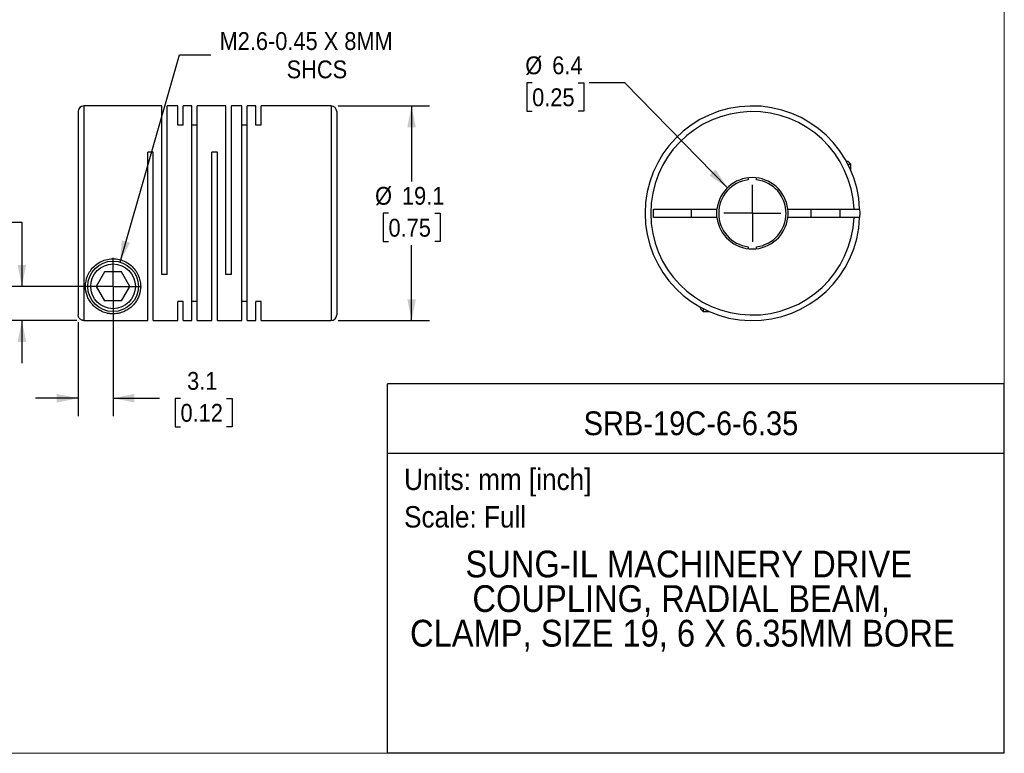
# Model space of a CAD drawing. Header units: millimetres. Extents: x 0 to 140, y 0 to 108.
# Tile 2 of 3: x 52 to 140, y 0 to 65. Entities that reach past the tile are written whole.
import ezdxf
from ezdxf.enums import TextEntityAlignment as Align

# ---------------------------------------------------------------- set-up
doc = ezdxf.new("R2010")
doc.units = ezdxf.units.MM
doc.header["$LTSCALE"] = 0.5
doc.linetypes.add('SLD-Solid', pattern=[0])
doc.layers.add('SLD-0', color=7, linetype='SLD-Solid', lineweight=25)
doc.layers.add('TEXT', color=140, linetype='SLD-Solid', lineweight=25)
doc.styles.add('SLDTEXTSTYLE0', font='GOTHIC.TTF', dxfattribs={"width": 0.913})
doc.dimstyles.new('SLDDIMSTYLE1', dxfattribs={"dimtxt": 1.5875, "dimasz": 1.905, "dimexe": 0, "dimexo": 0.0625, "dimgap": 0.396875, "dimtad": 0, "dimtih": 1, "dimtoh": 1, "dimdec": 1, "dimrnd": 1e-09, "dimzin": 12, "dimdsep": 46, "dimtxsty": 'SLDTEXTSTYLE0', "dimsah": 1, "dimcen": 0.09, "dimadec": 0, "dimazin": 3, "dimtfac": 1, "dimtdec": 1, "dimtofl": 0, "dimtmove": 0, "dimatfit": 3, "dimfxl": 0, "dimfrac": 2, "dimtolj": 1, "dimtzin": 12, "dimarcsym": 0})
doc.dimstyles.new('SLDDIMSTYLE2', dxfattribs={"dimtxt": 1.5875, "dimasz": 1.905, "dimexe": 0, "dimexo": 0.0625, "dimgap": 0.396875, "dimtad": 0, "dimtih": 1, "dimtoh": 1, "dimdec": 1, "dimrnd": 1e-09, "dimzin": 12, "dimdsep": 46, "dimtxsty": 'SLDTEXTSTYLE0', "dimsah": 1, "dimcen": 0.09, "dimadec": 0, "dimazin": 3, "dimtfac": 1, "dimtdec": 1, "dimtmove": 0, "dimatfit": 0, "dimfxl": 0, "dimfrac": 2, "dimtolj": 1, "dimtzin": 12, "dimarcsym": 0})
doc.dimstyles.new('SLDDIMSTYLE3', dxfattribs={"dimtxt": 1.5875, "dimasz": 1.905, "dimexe": 0, "dimexo": 0.0625, "dimgap": 0.396875, "dimtad": 0, "dimtih": 1, "dimtoh": 1, "dimdec": 1, "dimrnd": 1e-09, "dimzin": 4, "dimdsep": 46, "dimtxsty": 'SLDTEXTSTYLE0', "dimsah": 1, "dimcen": 0.09, "dimadec": 0, "dimazin": 1, "dimtfac": 1, "dimtdec": 1, "dimtmove": 0, "dimatfit": 0, "dimfxl": 0, "dimfrac": 2, "dimtolj": 1, "dimtzin": 12, "dimarcsym": 0})
doc.dimstyles.new('SLDDIMSTYLE4', dxfattribs={"dimtxt": 1.5875, "dimasz": 1.905, "dimexe": 0, "dimexo": 0.0625, "dimgap": 0.396875, "dimtad": 0, "dimtih": 1, "dimtoh": 1, "dimdec": 1, "dimrnd": 1e-09, "dimzin": 12, "dimdsep": 46, "dimtxsty": 'SLDTEXTSTYLE0', "dimsah": 1, "dimcen": 0, "dimadec": 0, "dimazin": 3, "dimtfac": 1, "dimtdec": 1, "dimtofl": 0, "dimtmove": 0, "dimatfit": 3, "dimfxl": 0, "dimfrac": 2, "dimtolj": 1, "dimtzin": 12, "dimarcsym": 0})
doc.dimstyles.new('SLDDIMSTYLE5', dxfattribs={"dimtxt": 1.5875, "dimasz": 1.905, "dimexe": 0, "dimexo": 0.0625, "dimgap": 0.396875, "dimtad": 0, "dimtih": 1, "dimtoh": 1, "dimdec": 1, "dimrnd": 1e-09, "dimzin": 12, "dimdsep": 46, "dimtxsty": 'SLDTEXTSTYLE0', "dimsah": 1, "dimcen": 0, "dimadec": 0, "dimazin": 3, "dimtfac": 1, "dimtdec": 1, "dimtofl": 0, "dimtmove": 0, "dimatfit": 3, "dimfxl": 0, "dimfrac": 2, "dimtolj": 1, "dimtzin": 12, "dimarcsym": 0})

# ---------------------------------------------------------------- blocks, each defined once
blk = doc.blocks.new('SW_NOTE_0')
at = {"layer": 'TEXT', "color": 0, "insert": (0, 2.433), "char_height": 1.905, "attachment_point": 1, "style": 'SLDTEXTSTYLE0'}
blk.add_mtext('Scale: Full', dxfattribs=at)
blk = doc.blocks.new('SW_NOTE_0_1')
at = {"layer": 'TEXT', "color": 0, "insert": (0, 2.433), "char_height": 1.905, "attachment_point": 1, "style": 'SLDTEXTSTYLE0'}
blk.add_mtext('Units: mm [inch]', dxfattribs=at)
blk = doc.blocks.new('Block1')
at = {"layer": 'TEXT'}
for p, q in [((139.701, 32.882), (84.822, 32.882)), ((84.822, 0.001), (84.822, 32.882)), ((139.701, 0.001), (139.701, 32.882)), ((84.822, 26.698), (139.701, 26.698)), ((139.701, 0.001), (84.822, 0.001))]:
    blk.add_line(p, q, dxfattribs=at)
at = {"layer": 'TEXT', "color": 140}
for name, p in [('SW_NOTE_0_1', (86.294, 22.903)), ('SW_NOTE_0', (86.294, 19.565))]:
    blk.add_blockref(name, p, dxfattribs=at)
at = {"layer": 'TEXT', "color": 140, "style": 'SLDTEXTSTYLE0', "width": 0.913}
for tag, height, p in [('AUTOATTR0', 2.117, (102.267, 27.676)), ('AUTOATTR1_0', 2.381, (91.756, 14.944)), ('AUTOATTR1_1', 2.381, (92.372, 11.864)), ('AUTOATTR1_2', 2.381, (86.824, 8.785))]:
    blk.add_attdef(tag, text='', height=height, dxfattribs=at).set_placement(p, align=Align.BOTTOM_LEFT)
blk = doc.blocks.new('Block2')
at = {"color": 7, "linetype": 'SLD-Solid', "lineweight": 18}
for q in [(139.701, 107.951), (0.001, 0.001)]:
    blk.add_line((139.701, 0.001), q, dxfattribs=at)
blk = doc.blocks.new('_D_1')
at = {"layer": 'SLD-0'}
for p, q in [((80.434, 57.608), (88.551, 57.608)), ((86.963, 57.608), (86.963, 50.901)), ((84.91, 48.058), (84.427, 48.058)), ((84.427, 48.058), (84.427, 45.538)), ((89.016, 48.058), (89.499, 48.058)), ((89.499, 48.058), (89.499, 45.538)), ((84.427, 45.538), (84.91, 45.538)), ((86.963, 38.508), (86.963, 45.216)), ((89.499, 45.538), (89.016, 45.538)), ((80.434, 38.508), (88.551, 38.508))]:
    blk.add_line(p, q, dxfattribs=at)
for points in [[(86.963, 57.608), (86.582, 55.703), (87.344, 55.703)], [(86.963, 38.508), (87.344, 40.413), (86.582, 40.413)]]:
    blk.add_solid(points, dxfattribs=at)
at = {"layer": 'SLD-0', "char_height": 1.5875, "attachment_point": 1, "style": 'SLDTEXTSTYLE0'}
for s, insert in [('%%c', (83.713, 50.408)), ('19.1', (86.107, 50.408)), ('0.75', (84.91, 47.566))]:
    blk.add_mtext(s, dxfattribs=dict(at, insert=insert))
blk = doc.blocks.new('_D_2')
at = {"layer": 'SLD-0'}
for p, q in [((60.399, 40.923), (60.399, 30.013)), ((57.299, 38.381), (57.299, 30.013)), ((57.299, 31.6), (53.489, 31.6)), ((60.399, 31.6), (64.526, 31.6)), ((66.402, 31.588), (65.918, 31.588)), ((65.918, 31.588), (65.918, 29.068)), ((70.507, 31.588), (70.991, 31.588)), ((70.991, 31.588), (70.991, 29.068)), ((65.918, 29.068), (66.402, 29.068)), ((70.991, 29.068), (70.507, 29.068))]:
    blk.add_line(p, q, dxfattribs=at)
for points in [[(57.299, 31.6), (55.394, 31.981), (55.394, 31.219)], [(60.399, 31.6), (62.304, 31.219), (62.304, 31.981)]]:
    blk.add_solid(points, dxfattribs=at)
at = {"layer": 'SLD-0', "char_height": 1.5875, "attachment_point": 1, "style": 'SLDTEXTSTYLE0'}
for s, insert in [('3.1', (66.988, 33.938)), ('0.12', (66.402, 31.096))]:
    blk.add_mtext(s, dxfattribs=dict(at, insert=insert))
blk = doc.blocks.new('_D_3')
at = {"layer": 'SLD-0'}
for p, q in [((42.49, 47.261), (42.007, 47.261)), ((42.007, 47.261), (42.007, 44.741)), ((46.596, 47.261), (47.079, 47.261)), ((47.079, 47.261), (47.079, 44.741)), ((49.115, 47.273), (52.29, 47.273)), ((52.29, 47.273), (52.29, 41.558)), ((42.007, 44.741), (42.49, 44.741)), ((47.079, 44.741), (46.596, 44.741)), ((59.764, 41.558), (50.703, 41.558)), ((57.164, 38.516), (50.703, 38.516)), ((52.29, 38.516), (52.29, 34.706))]:
    blk.add_line(p, q, dxfattribs=at)
for points in [[(52.29, 41.558), (52.671, 43.463), (51.909, 43.463)], [(52.29, 38.516), (51.909, 36.611), (52.671, 36.611)]]:
    blk.add_solid(points, dxfattribs=at)
at = {"layer": 'SLD-0', "char_height": 1.5875, "attachment_point": 1, "style": 'SLDTEXTSTYLE0'}
for s, insert in [('3.0', (43.077, 49.611)), ('0.12', (42.49, 46.768))]:
    blk.add_mtext(s, dxfattribs=dict(at, insert=insert))
blk = doc.blocks.new('_D_4')
at = {"layer": 'SLD-0'}
for p, q in [((61.02, 43.721), (66.307, 62.152)), ((66.307, 62.152), (69.085, 62.152))]:
    blk.add_line(p, q, dxfattribs=at)
blk.add_solid([(61.02, 43.721), (61.911, 45.447), (61.179, 45.657)], dxfattribs=at)
at = {"layer": 'SLD-0', "char_height": 1.5875, "attachment_point": 1, "style": 'SLDTEXTSTYLE0'}
for s, insert in [('M2.6-0.45 X 8MM', (69.879, 64.179)), ('SHCS', (75.847, 61.659))]:
    blk.add_mtext(s, dxfattribs=dict(at, insert=insert))
blk = doc.blocks.new('SW_CENTERMARKSYMBOL_1')
at = {"layer": 'SLD-0', "color": 0}
for q in [(0, 2.54), (-2.54, 0), (0, -2.54), (2.54, 0)]:
    blk.add_line((0, 0), q, dxfattribs=at)
blk = doc.blocks.new('_D_5')
at = {"layer": 'SLD-0'}
for p, q in [((97.691, 59.668), (97.208, 59.668)), ((97.208, 59.668), (97.208, 57.148)), ((101.797, 59.668), (102.281, 59.668)), ((102.281, 59.668), (102.281, 57.148)), ((105.939, 59.668), (102.764, 59.668)), ((115.067, 50.329), (105.939, 59.668)), ((97.208, 57.148), (97.691, 57.148)), ((102.281, 57.148), (101.797, 57.148))]:
    blk.add_line(p, q, dxfattribs=at)
blk.add_solid([(115.067, 50.329), (114.008, 51.958), (113.463, 51.425)], dxfattribs=at)
at = {"layer": 'SLD-0', "char_height": 1.5875, "attachment_point": 1, "style": 'SLDTEXTSTYLE0'}
for s, insert in [('%%c', (97.081, 62.019)), ('6.4', (99.475, 62.019)), ('0.25', (97.691, 59.176))]:
    blk.add_mtext(s, dxfattribs=dict(at, insert=insert))
blk = doc.blocks.new('SW_CENTERMARKSYMBOL_2')
at = {"layer": 'SLD-0', "color": 0}
for q in [(0, 2.54), (-2.54, 0), (0, -2.54), (2.54, 0)]:
    blk.add_line((0, 0), q, dxfattribs=at)

msp = doc.modelspace()

# ---------------------------------------------------------------- linework, layer by layer
for p, q in [((57.299, 57.108), (57.299, 39.016)), ((64.749, 57.608), (57.799, 57.608)), ((57.799, 57.608), (57.799, 38.516)), ((64.749, 42.608), (64.749, 57.608)), ((66.149, 57.608), (65.229, 57.608)), ((65.229, 42.608), (65.229, 57.608)), ((66.149, 55.9), (66.149, 57.608)), ((67.399, 57.608), (66.629, 57.608)), ((66.629, 55.9), (66.629, 57.608)), ((67.399, 38.508), (67.399, 57.608)), ((70.449, 57.608), (67.879, 57.608)), ((67.879, 38.508), (67.879, 57.608)), ((70.449, 42.608), (70.449, 57.608)), ((71.849, 57.608), (70.929, 57.608)), ((70.929, 42.608), (70.929, 57.608)), ((71.849, 38.508), (71.849, 57.608)), ((73.099, 57.608), (72.329, 57.608)), ((72.329, 38.508), (72.329, 57.608)), ((73.099, 55.9), (73.099, 57.608)), ((79.799, 57.608), (73.579, 57.608)), ((73.579, 55.9), (73.579, 57.608)), ((79.799, 57.608), (79.799, 38.508)), ((80.299, 57.108), (80.299, 39.008)), ((66.629, 55.9), (66.149, 55.9)), ((67.879, 55.9), (67.399, 55.9)), ((72.329, 55.9), (71.849, 55.9)), ((73.579, 55.9), (73.099, 55.9)), ((63.979, 53.508), (63.499, 53.508)), ((63.499, 38.516), (63.499, 53.508)), ((63.979, 38.508), (63.979, 53.508)), ((69.679, 53.508), (69.199, 53.508)), ((69.199, 38.508), (69.199, 53.508)), ((69.679, 38.508), (69.679, 53.508)), ((125.639, 52.688), (125.776, 52.688)), ((126.036, 52.428), (125.776, 52.688)), ((125.778, 52.428), (126.036, 52.428)), ((126.036, 51.884), (126.036, 52.428)), ((116.911, 51.211), (116.911, 51.035)), ((117.661, 51.035), (117.661, 51.211)), ((108.486, 48.433), (114.134, 48.433)), ((108.486, 47.683), (108.486, 48.433)), ((111.836, 48.433), (111.836, 47.683)), ((120.439, 48.433), (126.329, 48.433)), ((122.486, 48.433), (122.486, 47.683)), ((125.086, 47.683), (125.086, 48.433)), ((114.134, 47.683), (108.486, 47.683)), ((126.329, 47.683), (120.439, 47.683)), ((116.911, 45.082), (116.911, 44.905)), ((117.661, 44.905), (117.661, 45.082)), ((59.649, 42.858), (58.898, 41.558)), ((61.15, 42.858), (59.649, 42.858)), ((61.9, 41.558), (61.15, 42.858)), ((65.229, 42.608), (64.749, 42.608)), ((70.929, 42.608), (70.449, 42.608)), ((58.898, 41.558), (59.649, 40.258)), ((61.15, 40.258), (61.9, 41.558)), ((61.15, 40.258), (59.649, 40.258)), ((66.629, 40.216), (66.149, 40.216)), ((66.149, 38.508), (66.149, 40.216)), ((66.629, 38.508), (66.629, 40.216)), ((67.879, 40.216), (67.399, 40.216)), ((72.329, 40.216), (71.849, 40.216)), ((73.579, 40.216), (73.099, 40.216)), ((73.099, 38.508), (73.099, 40.216)), ((73.579, 38.508), (73.579, 40.216)), ((112.656, 39.706), (112.656, 39.568)), ((112.656, 39.568), (112.916, 39.308)), ((112.916, 39.567), (112.916, 39.308)), ((112.916, 39.308), (113.46, 39.308)), ((57.799, 38.516), (63.499, 38.516)), ((63.979, 38.508), (66.149, 38.508)), ((66.629, 38.508), (67.399, 38.508)), ((67.879, 38.508), (69.199, 38.508)), ((69.679, 38.508), (71.849, 38.508)), ((72.329, 38.508), (73.099, 38.508)), ((73.579, 38.508), (79.799, 38.508))]:
    msp.add_line(p, q)
at = {"flags": 128}
for points in [[(114.111, 48.058), (114.124, 48.339), (114.134, 48.433)], [(126.829, 48.433), (126.836, 48.058), (126.829, 47.683)], [(114.134, 47.683), (114.124, 47.778), (114.111, 48.058)]]:
    msp.add_lwpolyline(points, dxfattribs=at)
for radius in [2.25, 1.99]:
    msp.add_circle((60.399, 41.558), radius)
for centre, radius, start, end in [((57.799, 57.108), 0.5, 90, 180), ((79.799, 57.108), 0.5, 0, 90), ((117.286, 48.058), 9.55, 2.25041, 357.74959), ((117.286, 48.058), 9.05, 2.37481, 357.62519), ((117.286, 48.058), 3.175, 6.78305, 173.21695), ((117.286, 48.058), 3, 97.18076, 262.81924), ((117.286, 48.058), 3, 277.18076, 82.81924), ((117.286, 48.058), 3.175, 353.21695, 6.78305), ((117.286, 48.058), 3.175, 186.78305, 353.21695), ((79.799, 39.008), 0.5, 270, 0)]:
    msp.add_arc(centre, radius, start, end)
for points, knots in [([(126.329, 48.433), (126.353, 48.433), (126.4, 48.433), (126.469, 48.433), (126.533, 48.433), (126.591, 48.434), (126.644, 48.434), (126.69, 48.434), (126.729, 48.434), (126.762, 48.434), (126.787, 48.433), (126.807, 48.433), (126.82, 48.433), (126.828, 48.433), (126.828, 48.433), (126.829, 48.433)], [0, 0, 0, 0, 0.0916056, 0.1807638, 0.2674746, 0.3517377, 0.4335532, 0.5129211, 0.5898417, 0.6643153, 0.7363423, 0.8059235, 0.8730595, 0.9377513, 1, 1, 1, 1]), ([(126.829, 47.683), (126.828, 47.683), (126.826, 47.683), (126.809, 47.683), (126.78, 47.683), (126.738, 47.683), (126.681, 47.683), (126.61, 47.683), (126.526, 47.683), (126.431, 47.683), (126.363, 47.683), (126.329, 47.683)], [0, 0, 0, 0, 0.090721, 0.186537, 0.287451, 0.393462, 0.504573, 0.620783, 0.742091, 0.868497, 1, 1, 1, 1]), ([(57.949, 41.558), (57.949, 41.262), (58.029, 40.847), (58.246, 40.368), (58.459, 40.046), (58.717, 39.763), (59.025, 39.517), (59.335, 39.342), (59.623, 39.23), (59.87, 39.161), (60.142, 39.116), (60.442, 39.103), (60.738, 39.126), (61.006, 39.18), (61.246, 39.255), (61.523, 39.372), (61.82, 39.549), (62.12, 39.8), (62.373, 40.089), (62.579, 40.417), (62.786, 40.902), (62.904, 41.601), (62.746, 42.398), (62.397, 43.011), (62.019, 43.425), (61.537, 43.755), (60.971, 43.966), (60.362, 44.033), (59.755, 43.948), (59.197, 43.72), (58.726, 43.377), (58.362, 42.954), (58.032, 42.335), (57.95, 41.856), (57.949, 41.558)], [0, 0, 0, 0, 0.062226, 0.093551, 0.124664, 0.155704, 0.186947, 0.218236, 0.235227, 0.249692, 0.266177, 0.281061, 0.295767, 0.312441, 0.328142, 0.343805, 0.375122, 0.406252, 0.437497, 0.46868, 0.49972, 0.562068, 0.624336, 0.656123, 0.686918, 0.718115, 0.749456, 0.780751, 0.812029, 0.843402, 0.874675, 0.905503, 0.93742, 1, 1, 1, 1]), ([(57.799, 38.516), (57.778, 38.516), (57.735, 38.518), (57.67, 38.532), (57.598, 38.556), (57.52, 38.598), (57.444, 38.66), (57.381, 38.736), (57.336, 38.823), (57.305, 38.918), (57.301, 38.983), (57.299, 39.016)], [0, 0, 0, 0, 0.082297, 0.165403, 0.250748, 0.375195, 0.500573, 0.622892, 0.749821, 0.875014, 1, 1, 1, 1])]:
    msp.add_open_spline(points, degree=3, knots=knots)

# ---------------------------------------------------------------- block references
at = {"color": 7, "linetype": 'Continuous'}
msp.add_blockref('Block2', (0, 0), dxfattribs=at)
msp.add_blockref('Block1', (0, 0), dxfattribs=at).add_auto_attribs({'AUTOATTR0': 'SRB-19C-6-6.35', 'AUTOATTR1_0': 'SUNG-IL MACHINERY DRIVE ', 'AUTOATTR1_1': 'COUPLING, RADIAL BEAM, ', 'AUTOATTR1_2': 'CLAMP, SIZE 19, 6 X 6.35MM BORE'})
at = {"layer": 'SLD-0'}
for name, p in [('SW_CENTERMARKSYMBOL_2', (117.286, 48.058)), ('SW_CENTERMARKSYMBOL_1', (60.399, 41.558))]:
    msp.add_blockref(name, p, dxfattribs=at)

# ---------------------------------------------------------------- dimensions: what is measured, and where the dimension line sits
dim = msp.add_diameter_dim_2p(p1=(59.779, 39.395), p2=(61.02, 43.721), text='M2.6-0.45 X 8MM\\PSHCS', dimstyle='SLDDIMSTYLE4', override={"dimpost": '<>'}, dxfattribs=at)
dim.commit()
dim.dimension.update_dxf_attribs({"geometry": '_D_4', "text_midpoint": (78.484, 62.152), "dimtype": 163})
dim = msp.add_diameter_dim_2p(p1=(119.506, 45.788), p2=(115.067, 50.329), dimstyle='SLDDIMSTYLE5', dxfattribs=at)
dim.commit()
dim.dimension.update_dxf_attribs({"geometry": '_D_5', "text_midpoint": (99.744, 59.668), "dimtype": 163})
dim = msp.add_linear_dim(base=(86.963, 38.508), p1=(79.799, 57.608), p2=(79.799, 38.508), angle=90, text='%%c<>', dimstyle='SLDDIMSTYLE1', dxfattribs=at)
dim.commit()
dim.dimension.update_dxf_attribs({"geometry": '_D_1', "text_midpoint": (86.963, 48.058), "dimtype": 160})
dim = msp.add_linear_dim(base=(52.29, 41.558), p1=(57.799, 38.516), p2=(60.399, 41.558), angle=90, dimstyle='SLDDIMSTYLE3', dxfattribs=at)
dim.commit()
dim.dimension.update_dxf_attribs({"geometry": '_D_3', "text_midpoint": (52.29, 47.273), "dimtype": 160})
dim = msp.add_linear_dim(base=(60.399, 31.6), p1=(57.299, 39.016), p2=(60.399, 41.558), dimstyle='SLDDIMSTYLE2', dxfattribs=at)
dim.commit()
dim.dimension.update_dxf_attribs({"geometry": '_D_2', "text_midpoint": (68.454, 31.6), "dimtype": 160})

doc.saveas('drawing.dxf')
